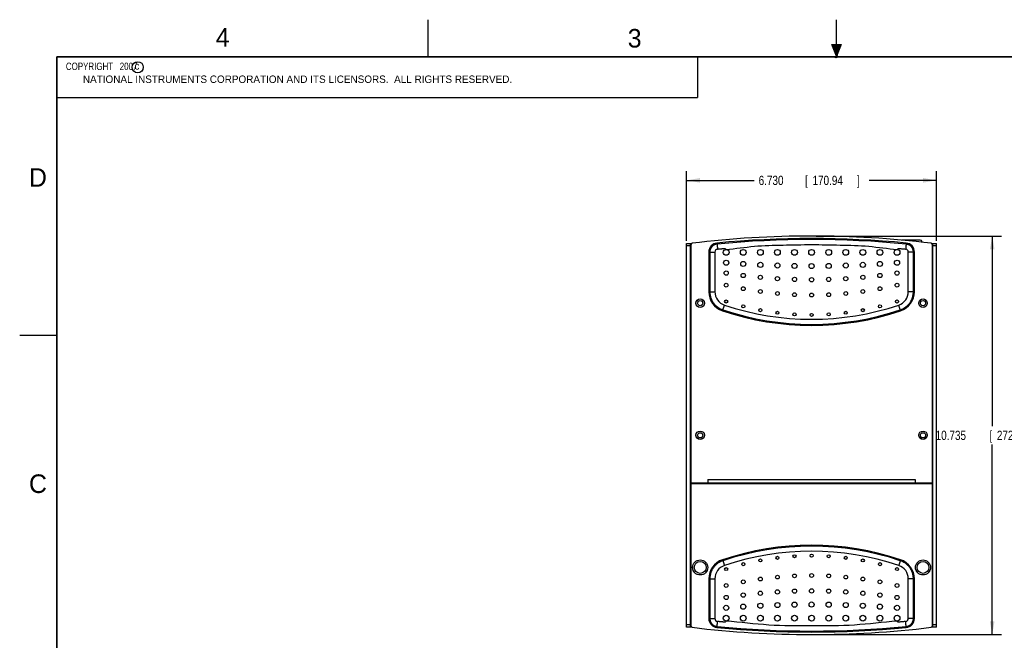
# Model space of a CAD drawing. Header units: inches. Extents: x 0 to 22, y 0 to 17.
# Tile 2 of 10: x 0 to 13.3, y 8.6 to 17. Entities that reach past the tile are written whole.
import ezdxf

# ---------------------------------------------------------------- set-up
doc = ezdxf.new("R2010")
doc.units = ezdxf.units.IN
doc.header["$LTSCALE"] = 1.21
doc.header["$MEASUREMENT"] = 0
doc.layers.get('0').update_dxf_attribs({"linetype": 'CONTINUOUS'})
doc.layers.add('DIMENSIONS', color=7, linetype='CONTINUOUS')
doc.styles.get("Standard").update_dxf_attribs({"font": 'txt', "width": 0.8})
doc.dimstyles.new('DIMSTYLE_1', dxfattribs={"dimtxt": 0.125, "dimasz": 0.18, "dimexe": 0.18, "dimexo": 0.0625, "dimgap": 0.09, "dimtad": 0, "dimtih": 1, "dimtoh": 1, "dimdec": 3, "dimlfac": 2, "dimzin": 4, "dimdsep": 46, "dimtxsty": 'STANDARD', "dimblk": '_FILLED', "dimblk1": '_FILLED', "dimblk2": '_FILLED', "dimcen": 0.09, "dimadec": 0, "dimazin": 0, "dimtp": 0.01, "dimtm": 0.01, "dimtfac": 1, "dimtdec": 3, "dimtofl": 0, "dimtmove": 0, "dimatfit": 3, "dimldrblk": '_FILLED', "dimfxl": 1, "dimtolj": 1, "dimtzin": 4, "dimarcsym": 0})

# ---------------------------------------------------------------- blocks, each defined once
blk = doc.blocks.new('_FILLED')
at = {"color": 0, "linetype": 'BYBLOCK'}
blk.add_solid([(0, 0), (-1, 0.174), (-1, -0.174)], dxfattribs=at)
blk = doc.blocks.new('*D0')
at = {"layer": 'DIMENSIONS', "color": 2, "linetype": 'CONTINUOUS'}
for p, q in [((10.725, 14.086), (13.22, 14.086)), ((13.095, 14.086), (13.095, 11.527)), ((13.095, 8.718), (13.095, 11.277)), ((10.725, 8.718), (13.22, 8.718))]:
    blk.add_line(p, q, dxfattribs=at)
at = {"layer": 'DIMENSIONS', "color": 2, "linetype": 'CONTINUOUS', "xscale": 0.18, "yscale": 0.18, "zscale": 0.18}
for p, rotation in [((13.095, 14.086), 90), ((13.095, 8.718), 270)]:
    blk.add_blockref('_FILLED', p, dxfattribs=dict(at, rotation=rotation))
at = {"layer": 'DIMENSIONS', "color": 2, "linetype": 'CONTINUOUS', "width": 0.8}
for s, p in [('10.735', (12.333, 11.339)), ('[', (13.058, 11.339)), ('272.67', (13.158, 11.339)), (']', (13.758, 11.339))]:
    blk.add_text(s, height=0.125, dxfattribs=at).set_placement(p)
blk = doc.blocks.new('*D1')
at = {"layer": 'DIMENSIONS', "color": 2, "linetype": 'CONTINUOUS'}
for p, q in [((8.98, 14.019), (8.98, 14.961)), ((12.345, 14.019), (12.345, 14.961)), ((8.98, 14.836), (9.888, 14.836)), ((12.345, 14.836), (11.438, 14.836))]:
    blk.add_line(p, q, dxfattribs=at)
at = {"layer": 'DIMENSIONS', "color": 2, "linetype": 'CONTINUOUS', "xscale": 0.18, "yscale": 0.18, "zscale": 0.18, "rotation": 180}
blk.add_blockref('_FILLED', (8.98, 14.836), dxfattribs=at)
at = {"layer": 'DIMENSIONS', "color": 2, "linetype": 'CONTINUOUS', "xscale": 0.18, "yscale": 0.18, "zscale": 0.18}
blk.add_blockref('_FILLED', (12.345, 14.836), dxfattribs=at)
at = {"layer": 'DIMENSIONS', "color": 2, "linetype": 'CONTINUOUS', "width": 0.8}
for s, p in [('6.730', (9.95, 14.773)), ('[', (10.575, 14.773)), ('170.94', (10.675, 14.773)), (']', (11.275, 14.773))]:
    blk.add_text(s, height=0.125, dxfattribs=at).set_placement(p)

msp = doc.modelspace()

# ---------------------------------------------------------------- hatches: boundary and pattern name
at = {"linetype": 'CONTINUOUS'}
msp.add_hatch(color=2, dxfattribs=at).paths.add_polyline_path([(11, 16.51), (10.9375, 16.66625), (11.0625, 16.66625)])

# ---------------------------------------------------------------- linework, layer by layer
at = {"color": 2, "linetype": 'CONTINUOUS'}
for p, q in [((5.5, 16.5), (5.5, 17)), ((11, 16.485), (11, 17)), ((11, 16.51), (10.9375, 16.66625)), ((10.9375, 16.66625), (11.0625, 16.66625)), ((11.0625, 16.66625), (11, 16.51)), ((0.49986, 16.49999), (9.12486, 16.49999)), ((0.49986, 16.49999), (0.49986, 15.95311)), ((9.12486, 16.49999), (9.12486, 15.95311)), ((11.015, 16.515), (10.985, 16.485)), ((10.985, 16.485), (11, 16.515)), ((11, 16.485), (11.015, 16.515)), ((0.49986, 15.95311), (9.12486, 15.95311)), ((0, 12.75), (0.5, 12.75))]:
    msp.add_line(p, q, dxfattribs=at)
at = {"color": 7, "linetype": 'CONTINUOUS'}
for p, q in [((8.98047, 8.8169), (8.98047, 13.9869)), ((8.98047, 13.9869), (9.04851, 13.9869)), ((8.98047, 13.9569), (9.03047, 13.9569)), ((9.03047, 8.8169), (9.03047, 13.9869)), ((9.04047, 10.7594), (9.04047, 13.97362)), ((9.38889, 13.99136), (9.3902, 13.97766)), ((12.12676, 14.0304), (11.87722, 14.0304)), ((11.93706, 13.99136), (11.93575, 13.97766)), ((12.14676, 14.0104), (12.14676, 14.00276)), ((12.27744, 13.9869), (12.34547, 13.9869)), ((12.28547, 13.97362), (12.28547, 10.7594)), ((12.29547, 8.8169), (12.29547, 13.9869)), ((12.29547, 13.9569), (12.34547, 13.9569)), ((12.34547, 8.8169), (12.34547, 13.9869)), ((9.27865, 13.87009), (9.27865, 13.33592)), ((9.27865, 13.87009), (9.36047, 13.87009)), ((9.29242, 13.87009), (9.29242, 13.33592)), ((9.36047, 13.87009), (9.36047, 13.33592)), ((11.96547, 13.33592), (11.96547, 13.87009)), ((12.0473, 13.87009), (11.96547, 13.87009)), ((12.03353, 13.33592), (12.03353, 13.87009)), ((12.0473, 13.33592), (12.0473, 13.87009)), ((9.27865, 13.33592), (9.36047, 13.33592)), ((12.0473, 13.33592), (11.96547, 13.33592)), ((9.46407, 13.07819), (9.46845, 13.09124)), ((11.86187, 13.07819), (11.8575, 13.09124)), ((9.04047, 10.7594), (12.28547, 10.7594)), ((9.04047, 8.83019), (9.04047, 10.7544)), ((9.04047, 10.7544), (12.28547, 10.7544)), ((9.24047, 10.7544), (9.24047, 10.7594)), ((9.25547, 10.7544), (9.25547, 10.7594)), ((9.26797, 10.80503), (9.26797, 10.7594)), ((9.26797, 10.80503), (12.05797, 10.80503)), ((12.05797, 10.80503), (12.05797, 10.7594)), ((12.07047, 10.7594), (12.07047, 10.7544)), ((12.08547, 10.7594), (12.08547, 10.7544)), ((12.28547, 10.7544), (12.28547, 8.83019)), ((9.46407, 9.72562), (9.46845, 9.71257)), ((11.86187, 9.72562), (11.8575, 9.71257)), ((9.27865, 9.46789), (9.36047, 9.46789)), ((9.27865, 9.46789), (9.27865, 8.93372)), ((9.29242, 9.46789), (9.29242, 8.93372)), ((9.36047, 9.46789), (9.36047, 8.93372)), ((12.0473, 9.46789), (11.96547, 9.46789)), ((11.96547, 8.93372), (11.96547, 9.46789)), ((12.03353, 8.93372), (12.03353, 9.46789)), ((12.0473, 8.93372), (12.0473, 9.46789)), ((9.27865, 8.93372), (9.36047, 8.93372)), ((12.0473, 8.93372), (11.96547, 8.93372)), ((9.03047, 8.8469), (8.98047, 8.8469)), ((9.04851, 8.8169), (8.98047, 8.8169)), ((9.38889, 8.81245), (9.3902, 8.82615)), ((11.93706, 8.81245), (11.93575, 8.82615)), ((12.34547, 8.8169), (12.27744, 8.8169)), ((12.34547, 8.8469), (12.29547, 8.8469))]:
    msp.add_line(p, q, dxfattribs=at)
at = {"color": 7, "linetype": 'CONTINUOUS', "const_width": 0.02}
for points in [[(0.5, 16.5), (0.5, 0.5)], [(21.5, 16.5), (0.5, 16.5)]]:
    msp.add_lwpolyline(points, dxfattribs=at)
at = {"color": 2, "linetype": 'CONTINUOUS'}
msp.add_circle((1.58931, 16.35905), 0.0754, dxfattribs=at)
at = {"color": 7, "linetype": 'CONTINUOUS'}
for centre, radius in [((9.51297, 13.86568), 0.039), ((9.74297, 13.86568), 0.039), ((9.97297, 13.86568), 0.039), ((10.20297, 13.86568), 0.039), ((10.43297, 13.86568), 0.039), ((10.66297, 13.86568), 0.039), ((10.89297, 13.86568), 0.039), ((11.12297, 13.86568), 0.039), ((11.35297, 13.86568), 0.039), ((11.58297, 13.86568), 0.039), ((11.81297, 13.86568), 0.039), ((9.51297, 13.72583), 0.0345), ((9.74297, 13.70992), 0.0345), ((9.97297, 13.69756), 0.0345), ((10.20297, 13.68874), 0.0345), ((10.43297, 13.68344), 0.0345), ((10.66297, 13.68168), 0.0345), ((10.89297, 13.68344), 0.0345), ((11.12297, 13.68874), 0.0345), ((11.35297, 13.69756), 0.0345), ((11.58297, 13.70992), 0.0345), ((11.81297, 13.72583), 0.0345), ((9.51297, 13.58637), 0.02875), ((9.74297, 13.55432), 0.02875), ((9.97297, 13.52949), 0.02875), ((10.20297, 13.5118), 0.02875), ((10.43297, 13.50121), 0.02875), ((10.66297, 13.49768), 0.02875), ((10.89297, 13.50121), 0.02875), ((11.12297, 13.5118), 0.02875), ((11.35297, 13.52949), 0.02875), ((11.58297, 13.55432), 0.02875), ((11.81297, 13.58637), 0.02875), ((9.51297, 13.42473), 0.0255), ((9.74297, 13.37605), 0.0255), ((11.58297, 13.37605), 0.0255), ((11.81297, 13.42473), 0.0255), ((9.97297, 13.33852), 0.0255), ((10.20297, 13.31189), 0.0255), ((10.43297, 13.29597), 0.0255), ((10.66297, 13.29068), 0.0255), ((10.89297, 13.29597), 0.0255), ((11.12297, 13.31189), 0.0255), ((11.35297, 13.33852), 0.0255), ((9.16297, 13.1819), 0.0575), ((9.16297, 13.1819), 0.035), ((9.51297, 13.20437), 0.02075), ((9.74297, 13.13829), 0.02075), ((11.58297, 13.13829), 0.02075), ((11.81297, 13.20437), 0.02075), ((12.16297, 13.1819), 0.0575), ((12.16297, 13.1819), 0.035), ((9.97297, 13.08771), 0.02075), ((10.20297, 13.052), 0.02075), ((10.43297, 13.03074), 0.02075), ((10.66297, 13.02368), 0.02075), ((10.89297, 13.03074), 0.02075), ((11.12297, 13.052), 0.02075), ((11.35297, 13.08771), 0.02075), ((9.16297, 11.4019), 0.0575), ((9.16297, 11.4019), 0.035), ((12.16297, 11.4019), 0.0575), ((12.16297, 11.4019), 0.035), ((9.16297, 9.6219), 0.1015), ((9.16297, 9.6219), 0.08), ((9.74297, 9.66552), 0.02075), ((9.97297, 9.7161), 0.02075), ((10.20297, 9.75181), 0.02075), ((10.43297, 9.77307), 0.02075), ((10.66297, 9.78013), 0.02075), ((10.89297, 9.77307), 0.02075), ((11.12297, 9.75181), 0.02075), ((11.35297, 9.7161), 0.02075), ((11.58297, 9.66552), 0.02075), ((12.16297, 9.6219), 0.1015), ((12.16297, 9.6219), 0.08), ((9.51297, 9.59944), 0.02075), ((11.81297, 9.59944), 0.02075), ((9.74297, 9.42776), 0.0255), ((9.97297, 9.46529), 0.0255), ((10.20297, 9.49192), 0.0255), ((10.43297, 9.50784), 0.0255), ((10.66297, 9.51313), 0.0255), ((10.89297, 9.50784), 0.0255), ((11.12297, 9.49192), 0.0255), ((11.35297, 9.46529), 0.0255), ((11.58297, 9.42776), 0.0255), ((9.51297, 9.37908), 0.0255), ((9.97297, 9.27432), 0.02875), ((10.20297, 9.29201), 0.02875), ((10.43297, 9.3026), 0.02875), ((10.66297, 9.30613), 0.02875), ((10.89297, 9.3026), 0.02875), ((11.12297, 9.29201), 0.02875), ((11.35297, 9.27432), 0.02875), ((11.81297, 9.37908), 0.0255), ((9.51297, 9.21744), 0.02875), ((9.74297, 9.24949), 0.02875), ((10.20297, 9.11507), 0.0345), ((10.43297, 9.12037), 0.0345), ((10.66297, 9.12213), 0.0345), ((10.89297, 9.12037), 0.0345), ((11.12297, 9.11507), 0.0345), ((11.58297, 9.24949), 0.02875), ((11.81297, 9.21744), 0.02875), ((9.51297, 9.07798), 0.0345), ((9.74297, 9.09389), 0.0345), ((9.97297, 9.10625), 0.0345), ((11.35297, 9.10625), 0.0345), ((11.58297, 9.09389), 0.0345), ((11.81297, 9.07798), 0.0345), ((9.51297, 8.93813), 0.039), ((9.74297, 8.93813), 0.039), ((9.97297, 8.93813), 0.039), ((10.20297, 8.93813), 0.039), ((10.43297, 8.93813), 0.039), ((10.66297, 8.93813), 0.039), ((10.89297, 8.93813), 0.039), ((11.12297, 8.93813), 0.039), ((11.35297, 8.93813), 0.039), ((11.58297, 8.93813), 0.039), ((11.81297, 8.93813), 0.039)]:
    msp.add_circle(centre, radius, dxfattribs=at)
for centre, radius, start, end in [((10.66297, 0.71068), 13.375, 83.089322, 96.910678), ((9.05547, 13.97362), 0.015, 96.910678, 180), ((9.40047, 13.87009), 0.12182, 95.457281, 180), ((10.66297, 0.65526), 13.39682, 84.542719, 95.457281), ((10.66297, 0.65526), 13.38305, 84.542719, 95.457281), ((11.92547, 13.87009), 0.12182, 0, 84.542719), ((12.12676, 14.0104), 0.02, 0, 90), ((12.27047, 13.97362), 0.015, 0, 83.089322), ((9.40047, 13.87009), 0.04, 95.457283, 180), ((11.92547, 13.87009), 0.04, 0.000001, 84.542717), ((9.55047, 13.33592), 0.27182, 180, 251.466617), ((9.55047, 13.33592), 0.19, 180, 251.466617), ((11.77547, 13.33592), 0.19, 288.533383, 0), ((11.77547, 13.33592), 0.27182, 288.533383, 360), ((10.66297, 16.6544), 3.69, 251.466617, 288.533383), ((10.66297, 16.6544), 3.77182, 251.466617, 288.533383), ((10.66297, 16.6544), 3.75805, 251.466617, 288.533383), ((10.66297, 6.14941), 3.77182, 71.466617, 108.533383), ((10.66297, 6.14941), 3.75805, 71.466617, 108.533383), ((10.66297, 6.14941), 3.69, 71.466617, 108.533383), ((9.55047, 9.46789), 0.27182, 108.533383, 180), ((11.77547, 9.46789), 0.27182, 0, 71.466617), ((9.55047, 9.46789), 0.19, 108.533383, 180), ((11.77547, 9.46789), 0.19, 360, 71.466617), ((9.40047, 8.93372), 0.12182, 180, 264.542719), ((9.40047, 8.93372), 0.04, 180.000001, 264.542717), ((11.92547, 8.93372), 0.04, 275.457283, 360), ((11.92547, 8.93372), 0.12182, 275.457281, 360), ((9.05547, 8.83019), 0.015, 180, 263.089322), ((10.66297, 22.09313), 13.375, 263.089322, 276.910678), ((10.66297, 22.14855), 13.39682, 264.542719, 275.457281), ((10.66297, 22.14855), 13.38305, 264.542719, 275.457281), ((12.27047, 8.83019), 0.015, 276.910678, 360)]:
    msp.add_arc(centre, radius, start, end, dxfattribs=at)
for points, knots in [([(9.3902, 13.97766), (9.38755, 13.9774), (9.38226, 13.97669), (9.37445, 13.97506), (9.36678, 13.97285), (9.35929, 13.97009), (9.35204, 13.96678), (9.34505, 13.96295), (9.33836, 13.95862), (9.33201, 13.9538), (9.32603, 13.94853), (9.32045, 13.94283), (9.31531, 13.93674), (9.31063, 13.93028), (9.30644, 13.9235), (9.30276, 13.91643), (9.29961, 13.90911), (9.29701, 13.90157), (9.29497, 13.89386), (9.2935, 13.88601), (9.29263, 13.87808), (9.29242, 13.87275), (9.29242, 13.87009)], [0, 0, 0, 0, 0.0501279, 0.10019288, 0.15021092, 0.20019586, 0.25016138, 0.30011908, 0.35007902, 0.40004899, 0.45002693, 0.5000081, 0.54998813, 0.59996346, 0.64993075, 0.69989111, 0.74985214, 0.79982207, 0.84981069, 0.89982892, 0.94988766, 1, 1, 1, 1]), ([(9.3902, 13.97766), (9.39036, 13.97593), (9.39072, 13.97217), (9.39131, 13.96605), (9.39199, 13.95894), (9.39276, 13.9508), (9.39361, 13.94192), (9.39447, 13.93294), (9.39528, 13.92447), (9.396, 13.91688), (9.39646, 13.91212), (9.39667, 13.90991)], [0, 0, 0, 0, 0.07663888, 0.16631667, 0.27084502, 0.39176251, 0.52661283, 0.66395964, 0.78942347, 0.90188336, 1, 1, 1, 1]), ([(9.51072, 13.90471), (9.63856, 13.91583), (9.89256, 13.95708), (10.27813, 13.96449), (10.66302, 13.97315), (11.0479, 13.96448), (11.43343, 13.95707), (11.6874, 13.91582), (11.81523, 13.90471)], [0, 0, 0, 0, 0.166648, 0.33337282, 0.50002437, 0.66666587, 0.83336914, 1, 1, 1, 1]), ([(11.93575, 13.97766), (11.93558, 13.97593), (11.93523, 13.97217), (11.93464, 13.96605), (11.93396, 13.95894), (11.93318, 13.9508), (11.93234, 13.94192), (11.93148, 13.93294), (11.93067, 13.92447), (11.92994, 13.91688), (11.92949, 13.91212), (11.92928, 13.90991)], [0, 0, 0, 0, 0.07663888, 0.16631667, 0.27084502, 0.39176251, 0.52661283, 0.66395964, 0.78942347, 0.90188336, 1, 1, 1, 1]), ([(12.03353, 13.87009), (12.03353, 13.87275), (12.03332, 13.87808), (12.03244, 13.88602), (12.03097, 13.89386), (12.02894, 13.90157), (12.02633, 13.90911), (12.02319, 13.91643), (12.01951, 13.9235), (12.01532, 13.93028), (12.01064, 13.93674), (12.0055, 13.94283), (11.99992, 13.94853), (11.99394, 13.9538), (11.98759, 13.95862), (11.9809, 13.96295), (11.97391, 13.96678), (11.96665, 13.97009), (11.95917, 13.97285), (11.9515, 13.97506), (11.94368, 13.97669), (11.9384, 13.9774), (11.93575, 13.97766)], [0, 0, 0, 0, 0.0501279, 0.10019288, 0.15021092, 0.20019586, 0.25016138, 0.30011908, 0.35007902, 0.40004899, 0.45002693, 0.5000081, 0.54998813, 0.59996346, 0.64993075, 0.69989111, 0.74985214, 0.79982207, 0.84981069, 0.89982892, 0.94988766, 1, 1, 1, 1]), ([(9.39667, 13.90991), (9.40196, 13.91041), (9.41267, 13.91143), (9.42869, 13.91295), (9.44473, 13.91435), (9.46099, 13.91614), (9.47741, 13.91644), (9.4967, 13.92301), (9.50545, 13.91037), (9.50845, 13.90451)], [0, 0, 0, 0, 0.13469032, 0.27250724, 0.40743719, 0.54329837, 0.68390899, 0.8330873, 1, 1, 1, 1]), ([(11.81749, 13.90451), (11.8205, 13.91037), (11.82924, 13.92301), (11.84854, 13.91644), (11.86495, 13.91614), (11.88121, 13.91435), (11.89725, 13.91295), (11.91327, 13.91143), (11.92398, 13.91041), (11.92928, 13.90991)], [0, 0, 0, 0, 0.16691202, 0.31608981, 0.45670016, 0.59256131, 0.72749149, 0.86530892, 1, 1, 1, 1]), ([(9.29242, 13.33592), (9.29242, 13.3308), (9.29273, 13.32057), (9.2941, 13.30528), (9.29637, 13.29011), (9.29954, 13.27511), (9.30359, 13.26033), (9.30851, 13.24581), (9.31428, 13.23162), (9.32088, 13.21778), (9.3283, 13.20437), (9.3365, 13.19141), (9.34545, 13.17897), (9.35513, 13.16708), (9.36549, 13.15578), (9.3765, 13.14513), (9.38813, 13.13514), (9.40033, 13.12586), (9.41306, 13.11732), (9.42628, 13.10955), (9.43994, 13.10257), (9.454, 13.09642), (9.4636, 13.09287), (9.46845, 13.09124)], [0, 0, 0, 0, 0.04769267, 0.09535078, 0.14298249, 0.19059513, 0.23819596, 0.2857913, 0.33338626, 0.38098566, 0.42859037, 0.47619815, 0.5238067, 0.5714139, 0.61901779, 0.66661662, 0.71421201, 0.76180844, 0.80941057, 0.8570242, 0.90465584, 0.95231198, 1, 1, 1, 1]), ([(11.8575, 13.09124), (11.86235, 13.09287), (11.87195, 13.09642), (11.88601, 13.10257), (11.89967, 13.10955), (11.91289, 13.11732), (11.92562, 13.12586), (11.93782, 13.13514), (11.94944, 13.14513), (11.96046, 13.15579), (11.97082, 13.16708), (11.9805, 13.17897), (11.98945, 13.19142), (11.99765, 13.20437), (12.00506, 13.21778), (12.01167, 13.23162), (12.01744, 13.24581), (12.02236, 13.26033), (12.02641, 13.27511), (12.02958, 13.29012), (12.03185, 13.30529), (12.03321, 13.32057), (12.03353, 13.3308), (12.03353, 13.33592)], [0, 0, 0, 0, 0.04769267, 0.09535078, 0.14298249, 0.19059513, 0.23819596, 0.2857913, 0.33338626, 0.38098566, 0.42859037, 0.47619815, 0.5238067, 0.5714139, 0.61901779, 0.66661662, 0.71421201, 0.76180844, 0.80941057, 0.8570242, 0.90465584, 0.95231198, 1, 1, 1, 1]), ([(9.46845, 13.09124), (9.469, 13.09289), (9.4702, 13.09647), (9.47215, 13.1023), (9.47443, 13.10907), (9.47702, 13.11682), (9.47986, 13.12528), (9.48273, 13.13383), (9.48543, 13.1419), (9.48785, 13.14913), (9.48937, 13.15366), (9.49008, 13.15577)], [0, 0, 0, 0, 0.07663888, 0.16631667, 0.27084502, 0.39176251, 0.52661283, 0.66395964, 0.78942347, 0.90188336, 1, 1, 1, 1]), ([(11.8575, 13.09124), (11.85695, 13.09289), (11.85575, 13.09647), (11.85379, 13.1023), (11.85152, 13.10907), (11.84892, 13.11682), (11.84609, 13.12528), (11.84322, 13.13383), (11.84052, 13.1419), (11.83809, 13.14913), (11.83657, 13.15366), (11.83587, 13.15577)], [0, 0, 0, 0, 0.07663888, 0.16631667, 0.27084502, 0.39176251, 0.52661283, 0.66395964, 0.78942347, 0.90188336, 1, 1, 1, 1]), ([(9.46845, 9.71257), (9.4636, 9.71094), (9.45401, 9.70739), (9.43995, 9.70124), (9.42629, 9.69427), (9.41307, 9.6865), (9.40034, 9.67796), (9.38814, 9.66867), (9.37651, 9.65869), (9.36549, 9.64803), (9.35513, 9.63673), (9.34545, 9.62484), (9.3365, 9.6124), (9.3283, 9.59944), (9.32088, 9.58602), (9.31428, 9.57219), (9.3085, 9.55799), (9.30358, 9.54347), (9.29953, 9.52868), (9.29637, 9.51367), (9.29409, 9.49851), (9.29273, 9.48323), (9.29242, 9.473), (9.29242, 9.46789)], [0, 0, 0, 0, 0.04764874, 0.09528661, 0.14291591, 0.19053808, 0.23815455, 0.28576676, 0.33337614, 0.38098395, 0.42859077, 0.47619699, 0.52380301, 0.57140923, 0.61901605, 0.66662386, 0.71423324, 0.76184545, 0.80946192, 0.85708409, 0.90471339, 0.95235126, 1, 1, 1, 1]), ([(9.46845, 9.71257), (9.46891, 9.7112), (9.46997, 9.70801), (9.47178, 9.70263), (9.47397, 9.69608), (9.47648, 9.68862), (9.47919, 9.68051), (9.482, 9.67213), (9.48479, 9.66383), (9.48747, 9.65581), (9.48922, 9.6506), (9.49008, 9.64804)], [0, 0, 0, 0, 0.06361473, 0.14801872, 0.25051264, 0.36771447, 0.49502248, 0.62746088, 0.75737264, 0.88107257, 1, 1, 1, 1]), ([(11.8575, 9.71257), (11.85704, 9.7112), (11.85597, 9.70801), (11.85417, 9.70263), (11.85197, 9.69608), (11.84947, 9.68862), (11.84675, 9.68051), (11.84394, 9.67213), (11.84116, 9.66383), (11.83847, 9.65581), (11.83672, 9.6506), (11.83587, 9.64804)], [0, 0, 0, 0, 0.06361473, 0.14801872, 0.25051264, 0.36771447, 0.49502248, 0.62746088, 0.75737264, 0.88107257, 1, 1, 1, 1]), ([(12.03353, 9.46789), (12.03353, 9.473), (12.03321, 9.48323), (12.03185, 9.49851), (12.02958, 9.51367), (12.02642, 9.52868), (12.02236, 9.54347), (12.01744, 9.55799), (12.01167, 9.57219), (12.00506, 9.58602), (11.99765, 9.59944), (11.98945, 9.6124), (11.9805, 9.62484), (11.97082, 9.63673), (11.96046, 9.64803), (11.94944, 9.65869), (11.93781, 9.66867), (11.92561, 9.67796), (11.91287, 9.6865), (11.89965, 9.69427), (11.88599, 9.70124), (11.87194, 9.70739), (11.86235, 9.71094), (11.8575, 9.71257)], [0, 0, 0, 0, 0.04764874, 0.09528661, 0.14291591, 0.19053808, 0.23815455, 0.28576676, 0.33337614, 0.38098395, 0.42859077, 0.47619699, 0.52380301, 0.57140923, 0.61901605, 0.66662386, 0.71423324, 0.76184545, 0.80946192, 0.85708409, 0.90471339, 0.95235126, 1, 1, 1, 1]), ([(9.29242, 8.93372), (9.29242, 8.93106), (9.29263, 8.92574), (9.2935, 8.91781), (9.29497, 8.90996), (9.29701, 8.90225), (9.29961, 8.89471), (9.30276, 8.88738), (9.30644, 8.88031), (9.31063, 8.87353), (9.31531, 8.86707), (9.32045, 8.86098), (9.32603, 8.85528), (9.33201, 8.85001), (9.33836, 8.84519), (9.34505, 8.84085), (9.35205, 8.83702), (9.35931, 8.83372), (9.36679, 8.83095), (9.37446, 8.82875), (9.38227, 8.82712), (9.38755, 8.82641), (9.3902, 8.82615)], [0, 0, 0, 0, 0.0500531, 0.10008544, 0.15010202, 0.20010563, 0.25009909, 0.30008521, 0.35006678, 0.40004585, 0.45002333, 0.5, 0.54997667, 0.59995415, 0.64993322, 0.69991479, 0.74990091, 0.79989437, 0.84989799, 0.89991456, 0.9499469, 1, 1, 1, 1]), ([(9.3902, 8.82615), (9.39033, 8.82759), (9.39065, 8.83093), (9.39119, 8.83659), (9.39185, 8.84346), (9.3926, 8.85129), (9.39341, 8.85981), (9.39425, 8.8686), (9.39509, 8.87732), (9.39589, 8.88574), (9.39641, 8.89122), (9.39667, 8.8939)], [0, 0, 0, 0, 0.06361473, 0.14801872, 0.25051264, 0.36771447, 0.49502248, 0.62746088, 0.75737264, 0.88107257, 1, 1, 1, 1]), ([(9.50845, 8.8993), (9.50631, 8.89359), (9.49965, 8.88056), (9.4817, 8.88697), (9.46714, 8.88713), (9.45272, 8.88872), (9.43874, 8.88993), (9.42471, 8.89125), (9.41068, 8.89257), (9.4013, 8.89346), (9.39667, 8.8939)], [0, 0, 0, 0, 0.15289994, 0.28575851, 0.41046215, 0.52978986, 0.64652062, 0.76343342, 0.8833072, 1, 1, 1, 1]), ([(11.81523, 8.8991), (11.62352, 8.88243), (11.24099, 8.83415), (10.66297, 8.83325), (10.08496, 8.83415), (9.70243, 8.88243), (9.51072, 8.8991)], [0, 0, 0, 0, 0.24995003, 0.5, 0.75004996, 1, 1, 1, 1]), ([(11.92928, 8.8939), (11.92465, 8.89346), (11.91526, 8.89257), (11.90124, 8.89125), (11.88721, 8.88993), (11.87323, 8.88872), (11.85881, 8.88713), (11.84425, 8.88697), (11.82629, 8.88056), (11.81963, 8.89359), (11.81749, 8.8993)], [0, 0, 0, 0, 0.11669278, 0.23656655, 0.35347932, 0.47021006, 0.58953775, 0.7142414, 0.84709999, 1, 1, 1, 1]), ([(11.93575, 8.82615), (11.93561, 8.82759), (11.93529, 8.83093), (11.93475, 8.83659), (11.9341, 8.84346), (11.93335, 8.85129), (11.93253, 8.85981), (11.93169, 8.8686), (11.93086, 8.87732), (11.93006, 8.88574), (11.92953, 8.89122), (11.92928, 8.8939)], [0, 0, 0, 0, 0.06361473, 0.14801872, 0.25051264, 0.36771447, 0.49502248, 0.62746088, 0.75737264, 0.88107257, 1, 1, 1, 1]), ([(11.93575, 8.82615), (11.9384, 8.82641), (11.94367, 8.82712), (11.95149, 8.82875), (11.95916, 8.83095), (11.96664, 8.83372), (11.9739, 8.83702), (11.98089, 8.84085), (11.98758, 8.84519), (11.99394, 8.85001), (11.99992, 8.85528), (12.0055, 8.86098), (12.01064, 8.86707), (12.01532, 8.87353), (12.01951, 8.88031), (12.02319, 8.88738), (12.02634, 8.89471), (12.02894, 8.90225), (12.03098, 8.90996), (12.03244, 8.91781), (12.03332, 8.92574), (12.03353, 8.93106), (12.03353, 8.93372)], [0, 0, 0, 0, 0.0500531, 0.10008544, 0.15010202, 0.20010563, 0.25009909, 0.30008521, 0.35006678, 0.40004585, 0.45002333, 0.5, 0.54997667, 0.59995415, 0.64993322, 0.69991479, 0.74990091, 0.79989437, 0.84989799, 0.89991456, 0.9499469, 1, 1, 1, 1])]:
    msp.add_open_spline(points, degree=3, knots=knots, dxfattribs=at)

# ---------------------------------------------------------------- texts
at = {"color": 2, "linetype": 'CONTINUOUS'}
for s, height, p in [('4', 0.25, (2.64004, 16.63693)), ('3', 0.25, (8.1875, 16.625)), ('c', 0.1, (1.54634, 16.32798)), ('NATIONAL INSTRUMENTS CORPORATION AND ITS LICENSORS.  ALL RIGHTS RESERVED.', 0.1, (0.85101, 16.14817)), ('D', 0.25, (0.125, 14.75)), ('C', 0.25, (0.125, 10.625))]:
    msp.add_text(s, height=height, dxfattribs=at).set_placement(p)
at = {"color": 2, "linetype": 'CONTINUOUS', "insert": (0.56236, 16.42186), "char_height": 0.1, "width": 1.44, "attachment_point": 1}
msp.add_mtext('  COPYRIGHT   2007', dxfattribs=at)

# ---------------------------------------------------------------- dimensions: what is measured, and where the dimension line sits
at = {"layer": 'DIMENSIONS', "color": 2, "linetype": 'CONTINUOUS'}
for base, p1, p2, angle, picture, middle in [((8.98047, 14.83568), (12.34547, 14.0194), (8.98047, 14.0194), 180, '*D1', (10.66297, 14.83568)), ((13.09547, 14.08568), (10.72547, 8.71813), (10.72547, 14.08568), 90, '*D0', (13.09547, 11.4019))]:
    dim = msp.add_linear_dim(base=base, p1=p1, p2=p2, angle=angle, dimstyle='DIMSTYLE_1', dxfattribs=at)
    dim.commit()
    dim.dimension.update_dxf_attribs({"geometry": picture, "text_midpoint": middle, "dimtype": 160})

doc.saveas('drawing.dxf')
